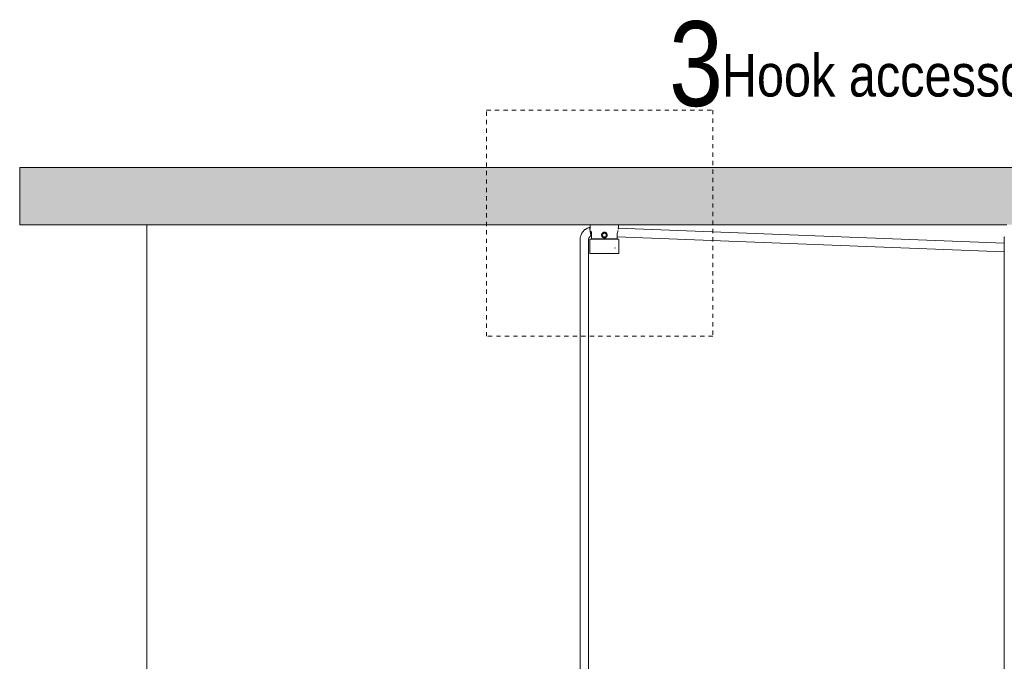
# Model space of a CAD drawing. Header units: millimetres. Extents: x 5395 to 10061, y 397 to 7363.
# Tile 4 of 14: x 5395 to 6091, y 1691 to 2145. Entities that reach past the tile are written whole.
import ezdxf

# ---------------------------------------------------------------- set-up
doc = ezdxf.new("R2010")
doc.units = ezdxf.units.MM
doc.linetypes.add('Dash', pattern=[6, 3, -3])
doc.layers.add('A-ANNO-DIMS', color=7, linetype='Dash', lineweight=9, true_color=0xd2d2d2)
for name, color, linetype, lineweight in [('A-ANNO-DIMS-15', 7, 'Continuous', 9), ('A-CLNG', 7, 'Continuous', 9), ('E-LITE-EQPM', 7, 'Continuous', 20), ('G-ANNO-TEXT', 7, 'Continuous', 9)]:
    doc.layers.add(name, color=color, linetype=linetype, lineweight=lineweight)
doc.styles.add('Arial Narrow', font='ARIALN.TTF', dxfattribs={"height": 33})
doc.styles.add('Arial Narrow_1', font='ARIALN.TTF', dxfattribs={"height": 60})
doc.styles.add('Arial Narrow_2', font='ARIALN.TTF', dxfattribs={"height": 30})
doc.dimstyles.new('FARO_-_2_2mm_Arial_Narrow_mm_Inch_Left', dxfattribs={"dimscale": 304.8, "dimtxt": 33.773222, "dimasz": 0, "dimexe": 0.147638, "dimexo": 0.0625, "dimgap": 0.024606, "dimtad": 1, "dimdec": 0, "dimzin": 0, "dimdsep": 46, "dimtxsty": 'Arial Narrow', "dimblk1": 'NONE', "dimblk2": 'NONE', "dimsah": 1, "dimcen": 0.09, "dimadec": 0, "dimazin": 0, "dimtfac": 1, "dimtdec": 4, "dimtix": 1, "dimtmove": 0, "dimatfit": 3, "dimfxl": 0.049213, "dimfxlon": 1, "dimtvp": 1, "dimtolj": 1, "dimtzin": 0, "dimarcsym": 2})

# ---------------------------------------------------------------- blocks, each defined once
blk = doc.blocks.new('64314-7L   _Suspended_tensor - 64314-48-7L MAMBO Black_rattan pendant lamp ø320-7L-583373-Alzado_PDF')
at = {"layer": 'E-LITE-EQPM', "lineweight": 9}
for p, q in [((5798.26, 2000), (5798.26, 1997.02)), ((6090.84, 1986.94), (5817.7, 1997.59)), ((5818.27, 1997.02), (5818.27, 2000)), ((5798.8, 1992.21), (5799.09, 1992.21)), ((5799.26, 1992.66), (5799.26, 1990)), ((5806.46, 1991.99), (5807.12, 1991.95)), ((5806.77, 1993.28), (5808.27, 1994.36)), ((5807.34, 1991.52), (5806.77, 1993.28)), ((5807.25, 1991.82), (5807.34, 1991.52)), ((5808.27, 1991.52), (5807.34, 1991.52)), ((5807.34, 1991.52), (5807.54, 1991.52)), ((5808.27, 1994.36), (5809.76, 1993.28)), ((5809.19, 1991.52), (5808.27, 1991.52)), ((5808.99, 1991.52), (5809.19, 1991.52)), ((5809.76, 1993.28), (5809.19, 1991.52)), ((5809.19, 1991.52), (5809.29, 1991.82)), ((5809.37, 1991.91), (5810.01, 1991.88)), ((5817.27, 1990), (5817.27, 1992.66)), ((5817.27, 1991.6), (6090.84, 1980.94)), ((5791.1, 1989.48), (5791.1, 1983.84)), ((5791.1, 1983.84), (5791.1, 1280)), ((5797.1, 1983.84), (5797.1, 1989.48)), ((5797.1, 1280), (5797.1, 1983.84)), ((5797.97, 1989.27), (5797.97, 1979.77)), ((5817.27, 1990), (5799.26, 1990)), ((5802.87, 1990), (5802.87, 1989.72)), ((5811.46, 1989.77), (5810.78, 1989.77)), ((5813.66, 1989.77), (5813.66, 1990)), ((5815.3, 1983.58), (5816.04, 1983.84)), ((5818.56, 1979.77), (5818.56, 1989.27)), ((6090.82, 1989.48), (6090.82, 1983.84)), ((6090.82, 1983.84), (6090.82, 880)), ((5797.97, 1979.77), (5818.56, 1979.77))]:
    blk.add_line(p, q, dxfattribs=at)
at = {"layer": 'E-LITE-EQPM', "lineweight": 9, "flags": 128}
for points in [[(5797.77, 1998.21), (5797.42, 1998.11), (5797.08, 1997.99), (5796.74, 1997.86), (5796.41, 1997.72), (5796.08, 1997.56), (5795.76, 1997.39), (5795.45, 1997.21), (5795.14, 1997.02), (5794.85, 1996.81), (5794.56, 1996.6), (5794.28, 1996.37), (5794.01, 1996.13), (5793.75, 1995.88), (5793.5, 1995.62), (5793.26, 1995.35), (5793.03, 1995.07), (5792.81, 1994.78), (5792.6, 1994.48), (5792.41, 1994.18), (5792.23, 1993.86), (5792.06, 1993.54), (5791.9, 1993.22), (5791.76, 1992.88), (5791.63, 1992.55), (5791.52, 1992.2), (5791.42, 1991.86), (5791.33, 1991.51), (5791.25, 1991.15), (5791.19, 1990.8), (5791.15, 1990.44), (5791.12, 1990.08), (5791.1, 1989.72), (5791.1, 1989.48)], [(6090.99, 1991.56), (6090.95, 1991.24), (6090.91, 1990.93), (6090.87, 1990.62), (6090.85, 1990.3), (6090.83, 1989.99), (6090.82, 1989.67), (6090.82, 1989.48)], [(5797.1, 1989.48), (5797.1, 1989.61), (5797.11, 1989.73), (5797.12, 1989.85), (5797.14, 1989.97), (5797.16, 1990.09), (5797.19, 1990.21), (5797.22, 1990.32), (5797.25, 1990.44), (5797.29, 1990.56), (5797.34, 1990.67), (5797.39, 1990.78), (5797.44, 1990.89), (5797.5, 1990.99), (5797.56, 1991.1), (5797.63, 1991.2), (5797.7, 1991.3), (5797.77, 1991.4), (5797.85, 1991.49), (5797.93, 1991.58), (5798.02, 1991.66), (5798.11, 1991.75), (5798.2, 1991.83), (5798.3, 1991.9), (5798.39, 1991.97), (5798.5, 1992.04), (5798.6, 1992.11), (5798.71, 1992.17), (5798.8, 1992.21)], [(5809.28, 1991.82), (5809.77, 1991.79), (5809.95, 1991.77)], [(5797.97, 1989.27), (5797.97, 1989.29), (5797.97, 1989.31), (5797.98, 1989.33), (5797.98, 1989.35), (5797.98, 1989.37), (5797.99, 1989.39), (5797.99, 1989.41), (5798, 1989.43), (5798.01, 1989.45), (5798.01, 1989.47), (5798.02, 1989.48), (5798.03, 1989.5), (5798.04, 1989.52), (5798.05, 1989.54), (5798.06, 1989.55), (5798.07, 1989.57), (5798.09, 1989.59), (5798.1, 1989.6), (5798.11, 1989.62), (5798.13, 1989.63), (5798.14, 1989.65), (5798.16, 1989.66), (5798.17, 1989.67), (5798.19, 1989.68), (5798.21, 1989.69), (5798.22, 1989.7), (5798.24, 1989.71), (5798.26, 1989.72), (5798.28, 1989.73), (5798.3, 1989.74), (5798.31, 1989.75), (5798.33, 1989.75), (5798.35, 1989.76), (5798.37, 1989.76), (5798.39, 1989.77), (5798.41, 1989.77), (5798.43, 1989.77), (5798.45, 1989.77), (5798.47, 1989.77), (5798.48, 1989.77)], [(5798.48, 1989.77), (5798.49, 1989.77), (5798.51, 1989.77), (5798.55, 1989.77), (5798.6, 1989.77), (5798.67, 1989.77), (5798.76, 1989.77), (5798.86, 1989.77), (5798.97, 1989.77), (5799.11, 1989.77), (5799.25, 1989.77), (5799.41, 1989.77), (5799.58, 1989.77), (5799.77, 1989.77)], [(5818.05, 1989.77), (5818.05, 1989.77), (5818.02, 1989.77), (5817.98, 1989.77), (5817.93, 1989.77), (5817.86, 1989.77), (5817.77, 1989.77), (5817.67, 1989.77), (5817.56, 1989.77), (5817.43, 1989.77), (5817.28, 1989.77), (5817.12, 1989.77), (5816.95, 1989.77), (5816.76, 1989.77), (5816.56, 1989.77), (5816.34, 1989.77), (5816.12, 1989.77), (5815.88, 1989.77), (5815.62, 1989.77), (5815.36, 1989.77), (5815.09, 1989.77), (5814.8, 1989.77), (5814.5, 1989.77), (5814.2, 1989.77), (5813.88, 1989.77), (5813.55, 1989.77), (5813.22, 1989.77), (5812.88, 1989.77), (5812.53, 1989.77), (5812.17, 1989.77), (5811.81, 1989.77), (5811.45, 1989.77), (5811.07, 1989.77), (5810.7, 1989.77), (5810.31, 1989.77), (5809.93, 1989.77), (5809.54, 1989.77), (5809.15, 1989.77), (5808.76, 1989.77), (5808.37, 1989.77), (5807.98, 1989.77), (5807.59, 1989.77), (5807.2, 1989.77), (5806.81, 1989.77), (5806.43, 1989.77), (5806.04, 1989.77), (5805.66, 1989.77), (5805.29, 1989.77), (5804.92, 1989.77), (5804.55, 1989.77), (5804.19, 1989.77), (5803.84, 1989.77), (5803.49, 1989.77), (5803.16, 1989.77), (5802.83, 1989.77), (5802.51, 1989.77), (5802.19, 1989.77), (5801.89, 1989.77), (5801.6, 1989.77), (5801.32, 1989.77), (5801.05, 1989.77), (5800.79, 1989.77), (5800.54, 1989.77), (5800.31, 1989.77), (5800.09, 1989.77), (5799.88, 1989.77), (5799.68, 1989.77), (5799.5, 1989.77), (5799.33, 1989.77), (5799.18, 1989.77), (5799.04, 1989.77), (5798.92, 1989.77), (5798.81, 1989.77), (5798.72, 1989.77), (5798.64, 1989.77), (5798.58, 1989.77), (5798.53, 1989.77), (5798.5, 1989.77), (5798.48, 1989.77), (5798.48, 1989.77)], [(5816.85, 1989.77), (5817.03, 1989.77), (5817.2, 1989.77), (5817.35, 1989.77), (5817.49, 1989.77), (5817.61, 1989.77), (5817.72, 1989.77), (5817.81, 1989.77), (5817.89, 1989.77), (5817.96, 1989.77), (5818, 1989.77), (5818.04, 1989.77), (5818.05, 1989.77), (5818.05, 1989.77)], [(5818.05, 1989.77), (5818.07, 1989.77), (5818.09, 1989.77), (5818.11, 1989.77), (5818.13, 1989.77), (5818.15, 1989.76), (5818.17, 1989.76), (5818.19, 1989.75), (5818.21, 1989.75), (5818.23, 1989.74), (5818.25, 1989.73), (5818.27, 1989.73), (5818.29, 1989.72), (5818.3, 1989.71), (5818.32, 1989.7), (5818.34, 1989.69), (5818.36, 1989.67), (5818.37, 1989.66), (5818.39, 1989.65), (5818.4, 1989.64), (5818.42, 1989.62), (5818.43, 1989.61), (5818.44, 1989.59), (5818.46, 1989.58), (5818.47, 1989.56), (5818.48, 1989.54), (5818.49, 1989.52), (5818.5, 1989.51), (5818.51, 1989.49), (5818.52, 1989.47), (5818.52, 1989.45), (5818.53, 1989.43), (5818.54, 1989.41), (5818.54, 1989.39), (5818.55, 1989.38), (5818.55, 1989.36), (5818.55, 1989.34), (5818.56, 1989.32), (5818.56, 1989.3), (5818.56, 1989.27), (5818.56, 1989.27)]]:
    blk.add_lwpolyline(points, dxfattribs=at)
at = {"layer": 'E-LITE-EQPM', "lineweight": 9}
for start, end in [(90, 270), (270, 90)]:
    blk.add_arc((5808.27, 1992.8), 2, start, end, dxfattribs=at)
for points, knots in [([(5797.77, 1998.21), (5797.77, 1998.21), (5797.79, 1998.08), (5797.86, 1997.55), (5797.98, 1996.73), (5798.11, 1995.86), (5798.24, 1995.07), (5798.35, 1994.42), (5798.45, 1993.92), (5798.52, 1993.54), (5798.57, 1993.28), (5798.62, 1993.05), (5798.68, 1992.76), (5798.77, 1992.36), (5798.8, 1992.21), (5798.8, 1992.21)], [0, 0, 0, 0, 0.111111, 0.222222, 0.333333, 0.444444, 0.513889, 0.583333, 0.652778, 0.6875, 0.722222, 0.756944, 0.791667, 0.861111, 1, 1, 1, 1]), ([(5798.71, 1995.85), (5798.76, 1995.71), (5798.87, 1995.37), (5798.99, 1994.89), (5799.09, 1994.46), (5799.15, 1994.11), (5799.2, 1993.76), (5799.25, 1993.28), (5799.26, 1992.91), (5799.26, 1992.66)], [0.475714, 0.475714, 0.475714, 0.475714, 0.5714286, 0.6785714, 0.7321429, 0.7857143, 0.8392857, 0.8928571, 1, 1, 1, 1]), ([(5806.27, 1992.8), (5806.27, 1992.92), (5806.29, 1993.16), (5806.38, 1993.49), (5806.53, 1993.81), (5806.73, 1994.09), (5806.97, 1994.34), (5807.26, 1994.54), (5807.58, 1994.69), (5807.94, 1994.79), (5808.28, 1994.81), (5808.57, 1994.78), (5808.85, 1994.72), (5809.2, 1994.59), (5809.56, 1994.34), (5809.86, 1994.03), (5810.17, 1993.52), (5810.26, 1993.1), (5810.27, 1992.8)], [0, 0, 0, 0, 0.055556, 0.111111, 0.166667, 0.222222, 0.277778, 0.333333, 0.388889, 0.444444, 0.513889, 0.548611, 0.583333, 0.652778, 0.722222, 0.791667, 0.861111, 1, 1, 1, 1]), ([(5810.27, 1992.8), (5810.26, 1992.68), (5810.24, 1992.44), (5810.16, 1992.11), (5810.01, 1991.8), (5809.81, 1991.51), (5809.56, 1991.26), (5809.27, 1991.06), (5808.95, 1990.91), (5808.59, 1990.81), (5808.25, 1990.79), (5807.96, 1990.82), (5807.68, 1990.88), (5807.33, 1991.02), (5806.97, 1991.26), (5806.67, 1991.57), (5806.36, 1992.08), (5806.27, 1992.5), (5806.27, 1992.8)], [0, 0, 0, 0, 0.055556, 0.111111, 0.166667, 0.222222, 0.277778, 0.333333, 0.388889, 0.444444, 0.513889, 0.548611, 0.583333, 0.652778, 0.722222, 0.791667, 0.861111, 1, 1, 1, 1]), ([(5817.27, 1992.66), (5817.27, 1993), (5817.31, 1993.65), (5817.51, 1994.89), (5817.75, 1995.66), (5817.89, 1996.06)], [0, 0, 0, 0, 0.1428571, 0.2857143, 0.5714286, 0.5714286, 0.5714286, 0.5714286])]:
    blk.add_open_spline(points, degree=3, knots=knots, dxfattribs=at)
blk = doc.blocks.new('DIMBLOCK2-Alzado_PDF')
at = {"layer": 'A-ANNO-DIMS-15', "color": 251, "true_color": 0x5b5b5b, "transparency": 16777216}
for p, q in [((5484.83, 2000), (5439.76, 2000)), ((5484.76, 457.16), (5484.76, 2000)), ((5484.76, 2000), (5499.76, 2000)), ((5499.76, 457.16), (5439.76, 457.16)), ((5484.76, 457.16), (5499.76, 457.16))]:
    blk.add_line(p, q, dxfattribs=at)
at = {"layer": 'A-ANNO-DIMS-15', "color": 0, "transparency": 16777216, "insert": (5434.62, 1099.38), "char_height": 33, "width": 310.0703, "attachment_point": 1, "rotation": 90, "line_spacing_factor": 0.974696, "style": 'Arial Narrow'}
blk.add_mtext('Variable Heigth', dxfattribs=at)
blk = doc.blocks.new('_None')

msp = doc.modelspace()

# ---------------------------------------------------------------- hatches: boundary and pattern name
at = {"layer": 'A-CLNG', "true_color": 0xe8e8e8}
msp.add_hatch(color=254, dxfattribs=at).paths.add_polyline_path([(6596.04, 2000), (7794.95, 2000), (7794.95, 2040.5), (5394.95, 2040.5), (5394.95, 2000), (6595.84, 2000)], flags=0)

# ---------------------------------------------------------------- linework, layer by layer
at = {"layer": 'A-ANNO-DIMS'}
for p, q in [((5724.93, 2081.16), (5884.93, 2081.16)), ((5724.93, 1921.16), (5724.93, 2081.16)), ((5884.93, 2081.16), (5884.93, 1921.16)), ((5884.93, 1921.16), (5724.93, 1921.16))]:
    msp.add_line(p, q, dxfattribs=at)
at = {"layer": 'A-CLNG'}
for p, q in [((5394.95, 2040.5), (7794.95, 2040.5)), ((5394.95, 2040.5), (5394.95, 2000)), ((6092.79, 2000), (5394.95, 2000))]:
    msp.add_line(p, q, dxfattribs=at)

# ---------------------------------------------------------------- block references
at = {"layer": 'E-LITE-EQPM', "lineweight": 9}
msp.add_blockref('64314-7L   _Suspended_tensor - 64314-48-7L MAMBO Black_rattan pendant lamp ø320-7L-583373-Alzado_PDF', (0, 0), dxfattribs=at)

# ---------------------------------------------------------------- texts
at = {"layer": 'G-ANNO-TEXT', "insert": (5853.96, 2144.02), "char_height": 60, "width": 46.8987, "attachment_point": 1, "style": 'Arial Narrow_1'}
msp.add_mtext('3', dxfattribs=at)
at = {"layer": 'G-ANNO-TEXT', "color": 251, "true_color": 0x5b5b5b, "insert": (5891.31, 2120.74), "char_height": 30, "width": 306.6455, "attachment_point": 1, "style": 'Arial Narrow_2'}
msp.add_mtext('Hook accessory', dxfattribs=at)

# ---------------------------------------------------------------- dimensions: what is measured, and where the dimension line sits
at = {"layer": 'A-ANNO-DIMS', "color": 251, "linetype": 'Continuous', "true_color": 0x5b5b5b}
dim = msp.add_linear_dim(base=(5484.76, 2000), p1=(5499.76, 457.16), p2=(5499.76, 2000), angle=90, text='Variable Heigth', dimstyle='FARO_-_2_2mm_Arial_Narrow_mm_Inch_Left', override={"dimpost": '<>', "dimfxl": 1542.84377}, dxfattribs=at)
dim.commit()
dim.dimension.update_dxf_attribs({"geometry": 'DIMBLOCK2-Alzado_PDF', "text_midpoint": (5455.91, 1228.58)})

doc.saveas('drawing.dxf')
